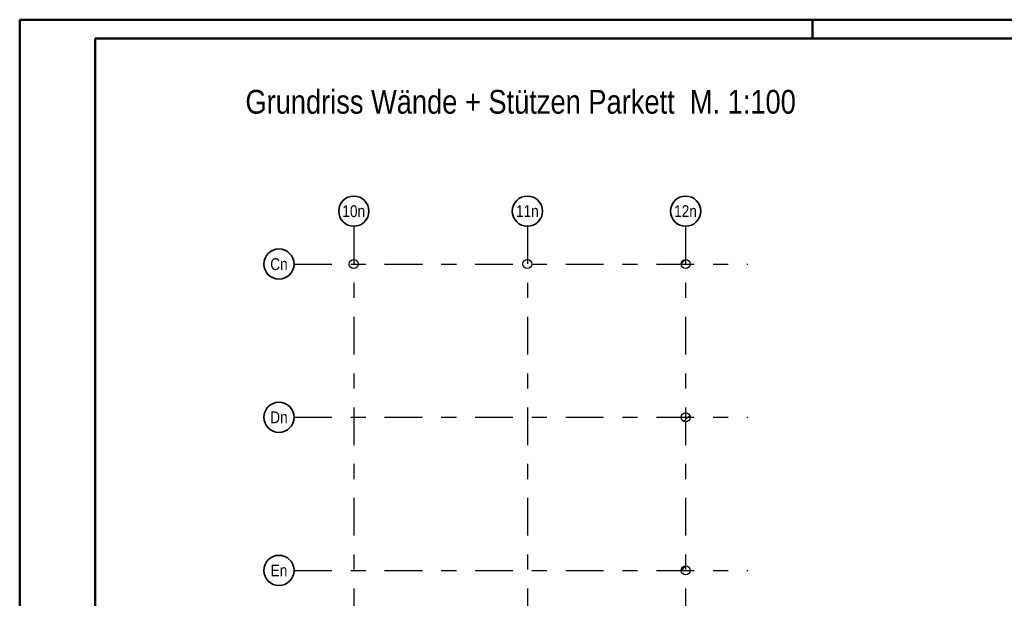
# Model space of a CAD drawing. Header units: millimetres. Extents: x -12.7 to 49.1, y -8.7 to 26.3.
# Tile 12 of 35: x 0 to 6.5, y 17.2 to 21. Entities that reach past the tile are written whole.
import ezdxf
from ezdxf.enums import TextEntityAlignment as Align

# ---------------------------------------------------------------- set-up
doc = ezdxf.new("R2010")
doc.units = ezdxf.units.MM
doc.linetypes.add('DASHDOTX2', pattern=[2, 1, -0.5, 0, -0.5])
doc.layers.add('Achsen', color=7, linetype='Continuous', lineweight=20)
doc.styles.add('Arial Narrow', font='ARIALN.TTF')
pattern_1 = [(45, (0, 0), (-0.08838835, 0.08838835), [0.0625, -0.025]), (45, (-0.0442, 0.0442), (-0.08838835, 0.08838835), [])]

msp = doc.modelspace()

# ---------------------------------------------------------------- hatches: boundary and pattern name
at = {"lineweight": 13}
h = msp.add_hatch(dxfattribs=at)
h.set_pattern_fill('bB', color=6, scale=0.01, angle=45, style=0, pattern_type=2)
h.set_pattern_definition(pattern_1)
h.paths.add_polyline_path([(2.2429, 19.4059), (2.2429, 19.4067), (2.2429, 19.4075), (2.2428, 19.4082), (2.2427, 19.409), (2.2427, 19.4098), (2.2425, 19.4105), (2.2424, 19.4113), (2.2423, 19.412), (2.2421, 19.4128), (2.2419, 19.4136), (2.2417, 19.4143), (2.2415, 19.415), (2.2412, 19.4158), (2.241, 19.4165), (2.2407, 19.4172), (2.2404, 19.4179), (2.2401, 19.4186), (2.2397, 19.4193), (2.2394, 19.42), (2.239, 19.4207), (2.2386, 19.4214), (2.2382, 19.422), (2.2378, 19.4227), (2.2374, 19.4233), (2.2369, 19.4239), (2.2364, 19.4245), (2.2359, 19.4251), (2.2354, 19.4257), (2.2349, 19.4263), (2.2344, 19.4269), (2.2338, 19.4274), (2.2333, 19.4279), (2.2327, 19.4284), (2.2321, 19.4289), (2.2315, 19.4294), (2.2309, 19.4299), (2.2303, 19.4304), (2.2297, 19.4308), (2.229, 19.4312), (2.2283, 19.4316), (2.2277, 19.432), (2.227, 19.4324), (2.2263, 19.4327), (2.2256, 19.4331), (2.2249, 19.4334), (2.2242, 19.4337), (2.2235, 19.434), (2.2228, 19.4342), (2.222, 19.4345), (2.2213, 19.4347), (2.2205, 19.4349), (2.2198, 19.4351), (2.219, 19.4353), (2.2183, 19.4354), (2.2175, 19.4356), (2.2168, 19.4357), (2.216, 19.4358), (2.2152, 19.4358), (2.2144, 19.4359), (2.2137, 19.4359), (2.2129, 19.4359), (2.2121, 19.4359), (2.2114, 19.4359), (2.2106, 19.4358), (2.2098, 19.4358), (2.2091, 19.4357), (2.2083, 19.4356), (2.2075, 19.4354), (2.2068, 19.4353), (2.206, 19.4351), (2.2053, 19.4349), (2.2045, 19.4347), (2.2038, 19.4345), (2.203, 19.4342), (2.2023, 19.434), (2.2016, 19.4337), (2.2009, 19.4334), (2.2002, 19.4331), (2.1995, 19.4327), (2.1988, 19.4324), (2.1981, 19.432), (2.1975, 19.4316), (2.1968, 19.4312), (2.1962, 19.4308), (2.1955, 19.4304), (2.1949, 19.4299), (2.1943, 19.4294), (2.1937, 19.4289), (2.1931, 19.4284), (2.1925, 19.4279), (2.192, 19.4274), (2.1914, 19.4269), (2.1909, 19.4263), (2.1904, 19.4257), (2.1899, 19.4251), (2.1894, 19.4245), (2.1889, 19.4239), (2.1885, 19.4233), (2.188, 19.4227), (2.1876, 19.422), (2.1872, 19.4214), (2.1868, 19.4207), (2.1864, 19.42), (2.1861, 19.4193), (2.1857, 19.4186), (2.1854, 19.4179), (2.1851, 19.4172), (2.1848, 19.4165), (2.1846, 19.4158), (2.1843, 19.415), (2.1841, 19.4143), (2.1839, 19.4136), (2.1837, 19.4128), (2.1835, 19.412), (2.1834, 19.4113), (2.1833, 19.4105), (2.1832, 19.4098), (2.1831, 19.409), (2.183, 19.4082), (2.1829, 19.4075), (2.1829, 19.4067), (2.1829, 19.4059), (2.1829, 19.4051), (2.1829, 19.4044), (2.183, 19.4036), (2.1831, 19.4028), (2.1832, 19.4021), (2.1833, 19.4013), (2.1834, 19.4005), (2.1835, 19.3998), (2.1837, 19.399), (2.1839, 19.3983), (2.1841, 19.3975), (2.1843, 19.3968), (2.1846, 19.3961), (2.1848, 19.3953), (2.1851, 19.3946), (2.1854, 19.3939), (2.1857, 19.3932), (2.1861, 19.3925), (2.1864, 19.3918), (2.1868, 19.3911), (2.1872, 19.3905), (2.1876, 19.3898), (2.188, 19.3892), (2.1885, 19.3885), (2.1889, 19.3879), (2.1894, 19.3873), (2.1899, 19.3867), (2.1904, 19.3861), (2.1909, 19.3855), (2.1914, 19.385), (2.192, 19.3844), (2.1925, 19.3839), (2.1931, 19.3834), (2.1937, 19.3829), (2.1943, 19.3824), (2.1949, 19.3819), (2.1955, 19.3815), (2.1962, 19.381), (2.1968, 19.3806), (2.1975, 19.3802), (2.1981, 19.3798), (2.1988, 19.3794), (2.1995, 19.3791), (2.2002, 19.3787), (2.2009, 19.3784), (2.2016, 19.3781), (2.2023, 19.3778), (2.203, 19.3776), (2.2038, 19.3773), (2.2045, 19.3771), (2.2053, 19.3769), (2.206, 19.3767), (2.2068, 19.3765), (2.2075, 19.3764), (2.2083, 19.3763), (2.2091, 19.3762), (2.2098, 19.3761), (2.2106, 19.376), (2.2114, 19.376), (2.2121, 19.3759), (2.2129, 19.3759), (2.2137, 19.3759), (2.2144, 19.376), (2.2152, 19.376), (2.216, 19.3761), (2.2168, 19.3762), (2.2175, 19.3763), (2.2183, 19.3764), (2.219, 19.3765), (2.2198, 19.3767), (2.2205, 19.3769), (2.2213, 19.3771), (2.222, 19.3773), (2.2228, 19.3776), (2.2235, 19.3778), (2.2242, 19.3781), (2.2249, 19.3784), (2.2256, 19.3787), (2.2263, 19.3791), (2.227, 19.3794), (2.2277, 19.3798), (2.2283, 19.3802), (2.229, 19.3806), (2.2297, 19.381), (2.2303, 19.3815), (2.2309, 19.3819), (2.2315, 19.3824), (2.2321, 19.3829), (2.2327, 19.3834), (2.2333, 19.3839), (2.2338, 19.3844), (2.2344, 19.385), (2.2349, 19.3855), (2.2354, 19.3861), (2.2359, 19.3867), (2.2364, 19.3873), (2.2369, 19.3879), (2.2374, 19.3885), (2.2378, 19.3892), (2.2382, 19.3898), (2.2386, 19.3905), (2.239, 19.3911), (2.2394, 19.3918), (2.2397, 19.3925), (2.2401, 19.3932), (2.2404, 19.3939), (2.2407, 19.3946), (2.241, 19.3953), (2.2412, 19.3961), (2.2415, 19.3968), (2.2417, 19.3975), (2.2419, 19.3983), (2.2421, 19.399), (2.2423, 19.3998), (2.2424, 19.4005), (2.2425, 19.4013), (2.2427, 19.4021), (2.2427, 19.4028), (2.2428, 19.4036), (2.2429, 19.4044), (2.2429, 19.4051)])
h = msp.add_hatch(dxfattribs=at)
h.set_pattern_fill('bB', color=6, scale=0.01, angle=45, style=0, pattern_type=2)
h.set_pattern_definition(pattern_1)
h.paths.add_polyline_path([(3.3929, 19.4059), (3.3929, 19.4067), (3.3929, 19.4075), (3.3928, 19.4082), (3.3927, 19.409), (3.3927, 19.4098), (3.3925, 19.4105), (3.3924, 19.4113), (3.3923, 19.412), (3.3921, 19.4128), (3.3919, 19.4136), (3.3917, 19.4143), (3.3915, 19.415), (3.3912, 19.4158), (3.391, 19.4165), (3.3907, 19.4172), (3.3904, 19.4179), (3.3901, 19.4186), (3.3897, 19.4193), (3.3894, 19.42), (3.389, 19.4207), (3.3886, 19.4214), (3.3882, 19.422), (3.3878, 19.4227), (3.3874, 19.4233), (3.3869, 19.4239), (3.3864, 19.4245), (3.3859, 19.4251), (3.3854, 19.4257), (3.3849, 19.4263), (3.3844, 19.4269), (3.3838, 19.4274), (3.3833, 19.4279), (3.3827, 19.4284), (3.3821, 19.4289), (3.3815, 19.4294), (3.3809, 19.4299), (3.3803, 19.4304), (3.3797, 19.4308), (3.379, 19.4312), (3.3783, 19.4316), (3.3777, 19.432), (3.377, 19.4324), (3.3763, 19.4327), (3.3756, 19.4331), (3.3749, 19.4334), (3.3742, 19.4337), (3.3735, 19.434), (3.3728, 19.4342), (3.372, 19.4345), (3.3713, 19.4347), (3.3705, 19.4349), (3.3698, 19.4351), (3.369, 19.4353), (3.3683, 19.4354), (3.3675, 19.4356), (3.3668, 19.4357), (3.366, 19.4358), (3.3652, 19.4358), (3.3645, 19.4359), (3.3637, 19.4359), (3.3629, 19.4359), (3.3621, 19.4359), (3.3614, 19.4359), (3.3606, 19.4358), (3.3598, 19.4358), (3.3591, 19.4357), (3.3583, 19.4356), (3.3575, 19.4354), (3.3568, 19.4353), (3.356, 19.4351), (3.3553, 19.4349), (3.3545, 19.4347), (3.3538, 19.4345), (3.353, 19.4342), (3.3523, 19.434), (3.3516, 19.4337), (3.3509, 19.4334), (3.3502, 19.4331), (3.3495, 19.4327), (3.3488, 19.4324), (3.3481, 19.432), (3.3475, 19.4316), (3.3468, 19.4312), (3.3462, 19.4308), (3.3455, 19.4304), (3.3449, 19.4299), (3.3443, 19.4294), (3.3437, 19.4289), (3.3431, 19.4284), (3.3425, 19.4279), (3.342, 19.4274), (3.3414, 19.4269), (3.3409, 19.4263), (3.3404, 19.4257), (3.3399, 19.4251), (3.3394, 19.4245), (3.3389, 19.4239), (3.3385, 19.4233), (3.338, 19.4227), (3.3376, 19.422), (3.3372, 19.4214), (3.3368, 19.4207), (3.3364, 19.42), (3.3361, 19.4193), (3.3357, 19.4186), (3.3354, 19.4179), (3.3351, 19.4172), (3.3348, 19.4165), (3.3346, 19.4158), (3.3343, 19.415), (3.3341, 19.4143), (3.3339, 19.4136), (3.3337, 19.4128), (3.3335, 19.412), (3.3334, 19.4113), (3.3333, 19.4105), (3.3332, 19.4098), (3.3331, 19.409), (3.333, 19.4082), (3.3329, 19.4075), (3.3329, 19.4067), (3.3329, 19.4059), (3.3329, 19.4051), (3.3329, 19.4044), (3.333, 19.4036), (3.3331, 19.4028), (3.3332, 19.4021), (3.3333, 19.4013), (3.3334, 19.4005), (3.3335, 19.3998), (3.3337, 19.399), (3.3339, 19.3983), (3.3341, 19.3975), (3.3343, 19.3968), (3.3346, 19.3961), (3.3348, 19.3953), (3.3351, 19.3946), (3.3354, 19.3939), (3.3357, 19.3932), (3.3361, 19.3925), (3.3364, 19.3918), (3.3368, 19.3911), (3.3372, 19.3905), (3.3376, 19.3898), (3.338, 19.3892), (3.3385, 19.3885), (3.3389, 19.3879), (3.3394, 19.3873), (3.3399, 19.3867), (3.3404, 19.3861), (3.3409, 19.3855), (3.3414, 19.385), (3.342, 19.3844), (3.3425, 19.3839), (3.3431, 19.3834), (3.3437, 19.3829), (3.3443, 19.3824), (3.3449, 19.3819), (3.3455, 19.3815), (3.3462, 19.381), (3.3468, 19.3806), (3.3475, 19.3802), (3.3481, 19.3798), (3.3488, 19.3794), (3.3495, 19.3791), (3.3502, 19.3787), (3.3509, 19.3784), (3.3516, 19.3781), (3.3523, 19.3778), (3.353, 19.3776), (3.3538, 19.3773), (3.3545, 19.3771), (3.3553, 19.3769), (3.356, 19.3767), (3.3568, 19.3765), (3.3575, 19.3764), (3.3583, 19.3763), (3.3591, 19.3762), (3.3598, 19.3761), (3.3606, 19.376), (3.3614, 19.376), (3.3621, 19.3759), (3.3629, 19.3759), (3.3637, 19.3759), (3.3645, 19.376), (3.3652, 19.376), (3.366, 19.3761), (3.3668, 19.3762), (3.3675, 19.3763), (3.3683, 19.3764), (3.369, 19.3765), (3.3698, 19.3767), (3.3705, 19.3769), (3.3713, 19.3771), (3.372, 19.3773), (3.3728, 19.3776), (3.3735, 19.3778), (3.3742, 19.3781), (3.3749, 19.3784), (3.3756, 19.3787), (3.3763, 19.3791), (3.377, 19.3794), (3.3777, 19.3798), (3.3783, 19.3802), (3.379, 19.3806), (3.3797, 19.381), (3.3803, 19.3815), (3.3809, 19.3819), (3.3815, 19.3824), (3.3821, 19.3829), (3.3827, 19.3834), (3.3833, 19.3839), (3.3838, 19.3844), (3.3844, 19.385), (3.3849, 19.3855), (3.3854, 19.3861), (3.3859, 19.3867), (3.3864, 19.3873), (3.3869, 19.3879), (3.3874, 19.3885), (3.3878, 19.3892), (3.3882, 19.3898), (3.3886, 19.3905), (3.389, 19.3911), (3.3894, 19.3918), (3.3897, 19.3925), (3.3901, 19.3932), (3.3904, 19.3939), (3.3907, 19.3946), (3.391, 19.3953), (3.3912, 19.3961), (3.3915, 19.3968), (3.3917, 19.3975), (3.3919, 19.3983), (3.3921, 19.399), (3.3923, 19.3998), (3.3924, 19.4005), (3.3925, 19.4013), (3.3927, 19.4021), (3.3927, 19.4028), (3.3928, 19.4036), (3.3929, 19.4044), (3.3929, 19.4051)])
h = msp.add_hatch(dxfattribs=at)
h.set_pattern_fill('bB', color=6, scale=0.01, angle=45, style=0, pattern_type=2)
h.set_pattern_definition(pattern_1)
h.paths.add_polyline_path([(4.4404, 19.4059), (4.4404, 19.4067), (4.4404, 19.4075), (4.4403, 19.4082), (4.4402, 19.409), (4.4401, 19.4098), (4.44, 19.4105), (4.4399, 19.4113), (4.4398, 19.412), (4.4396, 19.4128), (4.4394, 19.4136), (4.4392, 19.4143), (4.439, 19.415), (4.4387, 19.4158), (4.4385, 19.4165), (4.4382, 19.4172), (4.4379, 19.4179), (4.4376, 19.4186), (4.4372, 19.4193), (4.4369, 19.42), (4.4365, 19.4207), (4.4361, 19.4214), (4.4357, 19.422), (4.4353, 19.4227), (4.4348, 19.4233), (4.4344, 19.4239), (4.4339, 19.4245), (4.4334, 19.4251), (4.4329, 19.4257), (4.4324, 19.4263), (4.4319, 19.4269), (4.4313, 19.4274), (4.4308, 19.4279), (4.4302, 19.4284), (4.4296, 19.4289), (4.429, 19.4294), (4.4284, 19.4299), (4.4278, 19.4304), (4.4271, 19.4308), (4.4265, 19.4312), (4.4258, 19.4316), (4.4252, 19.432), (4.4245, 19.4324), (4.4238, 19.4327), (4.4231, 19.4331), (4.4224, 19.4334), (4.4217, 19.4337), (4.421, 19.434), (4.4203, 19.4342), (4.4195, 19.4345), (4.4188, 19.4347), (4.418, 19.4349), (4.4173, 19.4351), (4.4165, 19.4353), (4.4158, 19.4354), (4.415, 19.4356), (4.4142, 19.4357), (4.4135, 19.4358), (4.4127, 19.4358), (4.4119, 19.4359), (4.4112, 19.4359), (4.4104, 19.4359), (4.4096, 19.4359), (4.4089, 19.4359), (4.4081, 19.4358), (4.4073, 19.4358), (4.4065, 19.4357), (4.4058, 19.4356), (4.405, 19.4354), (4.4043, 19.4353), (4.4035, 19.4351), (4.4028, 19.4349), (4.402, 19.4347), (4.4013, 19.4345), (4.4005, 19.4342), (4.3998, 19.434), (4.3991, 19.4337), (4.3984, 19.4334), (4.3977, 19.4331), (4.397, 19.4327), (4.3963, 19.4324), (4.3956, 19.432), (4.395, 19.4316), (4.3943, 19.4312), (4.3936, 19.4308), (4.393, 19.4304), (4.3924, 19.4299), (4.3918, 19.4294), (4.3912, 19.4289), (4.3906, 19.4284), (4.39, 19.4279), (4.3895, 19.4274), (4.3889, 19.4269), (4.3884, 19.4263), (4.3879, 19.4257), (4.3874, 19.4251), (4.3869, 19.4245), (4.3864, 19.4239), (4.3859, 19.4233), (4.3855, 19.4227), (4.3851, 19.422), (4.3847, 19.4214), (4.3843, 19.4207), (4.3839, 19.42), (4.3836, 19.4193), (4.3832, 19.4186), (4.3829, 19.4179), (4.3826, 19.4172), (4.3823, 19.4165), (4.3821, 19.4158), (4.3818, 19.415), (4.3816, 19.4143), (4.3814, 19.4136), (4.3812, 19.4128), (4.381, 19.412), (4.3809, 19.4113), (4.3808, 19.4105), (4.3806, 19.4098), (4.3806, 19.409), (4.3805, 19.4082), (4.3804, 19.4075), (4.3804, 19.4067), (4.3804, 19.4059), (4.3804, 19.4051), (4.3804, 19.4044), (4.3805, 19.4036), (4.3806, 19.4028), (4.3806, 19.4021), (4.3808, 19.4013), (4.3809, 19.4005), (4.381, 19.3998), (4.3812, 19.399), (4.3814, 19.3983), (4.3816, 19.3975), (4.3818, 19.3968), (4.3821, 19.3961), (4.3823, 19.3953), (4.3826, 19.3946), (4.3829, 19.3939), (4.3832, 19.3932), (4.3836, 19.3925), (4.3839, 19.3918), (4.3843, 19.3911), (4.3847, 19.3905), (4.3851, 19.3898), (4.3855, 19.3892), (4.3859, 19.3885), (4.3864, 19.3879), (4.3869, 19.3873), (4.3874, 19.3867), (4.3879, 19.3861), (4.3884, 19.3855), (4.3889, 19.385), (4.3895, 19.3844), (4.39, 19.3839), (4.3906, 19.3834), (4.3912, 19.3829), (4.3918, 19.3824), (4.3924, 19.3819), (4.393, 19.3815), (4.3936, 19.381), (4.3943, 19.3806), (4.395, 19.3802), (4.3956, 19.3798), (4.3963, 19.3794), (4.397, 19.3791), (4.3977, 19.3787), (4.3984, 19.3784), (4.3991, 19.3781), (4.3998, 19.3778), (4.4005, 19.3776), (4.4013, 19.3773), (4.402, 19.3771), (4.4028, 19.3769), (4.4035, 19.3767), (4.4043, 19.3765), (4.405, 19.3764), (4.4058, 19.3763), (4.4065, 19.3762), (4.4073, 19.3761), (4.4081, 19.376), (4.4089, 19.376), (4.4096, 19.3759), (4.4104, 19.3759), (4.4112, 19.3759), (4.4119, 19.376), (4.4127, 19.376), (4.4135, 19.3761), (4.4142, 19.3762), (4.415, 19.3763), (4.4158, 19.3764), (4.4165, 19.3765), (4.4173, 19.3767), (4.418, 19.3769), (4.4188, 19.3771), (4.4195, 19.3773), (4.4203, 19.3776), (4.421, 19.3778), (4.4217, 19.3781), (4.4224, 19.3784), (4.4231, 19.3787), (4.4238, 19.3791), (4.4245, 19.3794), (4.4252, 19.3798), (4.4258, 19.3802), (4.4265, 19.3806), (4.4271, 19.381), (4.4278, 19.3815), (4.4284, 19.3819), (4.429, 19.3824), (4.4296, 19.3829), (4.4302, 19.3834), (4.4308, 19.3839), (4.4313, 19.3844), (4.4319, 19.385), (4.4324, 19.3855), (4.4329, 19.3861), (4.4334, 19.3867), (4.4339, 19.3873), (4.4344, 19.3879), (4.4348, 19.3885), (4.4353, 19.3892), (4.4357, 19.3898), (4.4361, 19.3905), (4.4365, 19.3911), (4.4369, 19.3918), (4.4372, 19.3925), (4.4376, 19.3932), (4.4379, 19.3939), (4.4382, 19.3946), (4.4385, 19.3953), (4.4387, 19.3961), (4.439, 19.3968), (4.4392, 19.3975), (4.4394, 19.3983), (4.4396, 19.399), (4.4398, 19.3998), (4.4399, 19.4005), (4.44, 19.4013), (4.4401, 19.4021), (4.4402, 19.4028), (4.4403, 19.4036), (4.4404, 19.4044), (4.4404, 19.4051)])
h = msp.add_hatch(dxfattribs=at)
h.set_pattern_fill('bB', color=6, scale=0.01, angle=45, style=0, pattern_type=2)
h.set_pattern_definition(pattern_1)
h.paths.add_polyline_path([(4.4405, 18.3909), (4.4405, 18.3917), (4.4405, 18.3925), (4.4404, 18.3932), (4.4403, 18.394), (4.4402, 18.3948), (4.4401, 18.3955), (4.44, 18.3963), (4.4399, 18.397), (4.4397, 18.3978), (4.4395, 18.3986), (4.4393, 18.3993), (4.4391, 18.4), (4.4388, 18.4008), (4.4386, 18.4015), (4.4383, 18.4022), (4.438, 18.4029), (4.4377, 18.4036), (4.4373, 18.4043), (4.437, 18.405), (4.4366, 18.4057), (4.4362, 18.4064), (4.4358, 18.407), (4.4354, 18.4077), (4.4349, 18.4083), (4.4345, 18.4089), (4.434, 18.4095), (4.4335, 18.4101), (4.433, 18.4107), (4.4325, 18.4113), (4.432, 18.4118), (4.4314, 18.4124), (4.4309, 18.4129), (4.4303, 18.4134), (4.4297, 18.4139), (4.4291, 18.4144), (4.4285, 18.4149), (4.4279, 18.4154), (4.4272, 18.4158), (4.4266, 18.4162), (4.4259, 18.4166), (4.4253, 18.417), (4.4246, 18.4174), (4.4239, 18.4177), (4.4232, 18.4181), (4.4225, 18.4184), (4.4218, 18.4187), (4.4211, 18.419), (4.4204, 18.4192), (4.4196, 18.4195), (4.4189, 18.4197), (4.4181, 18.4199), (4.4174, 18.4201), (4.4166, 18.4203), (4.4159, 18.4204), (4.4151, 18.4206), (4.4143, 18.4207), (4.4136, 18.4208), (4.4128, 18.4208), (4.412, 18.4209), (4.4113, 18.4209), (4.4105, 18.4209), (4.4097, 18.4209), (4.409, 18.4209), (4.4082, 18.4208), (4.4074, 18.4208), (4.4066, 18.4207), (4.4059, 18.4206), (4.4051, 18.4204), (4.4044, 18.4203), (4.4036, 18.4201), (4.4029, 18.4199), (4.4021, 18.4197), (4.4014, 18.4195), (4.4006, 18.4192), (4.3999, 18.419), (4.3992, 18.4187), (4.3985, 18.4184), (4.3978, 18.4181), (4.3971, 18.4177), (4.3964, 18.4174), (4.3957, 18.417), (4.3951, 18.4166), (4.3944, 18.4162), (4.3937, 18.4158), (4.3931, 18.4154), (4.3925, 18.4149), (4.3919, 18.4144), (4.3913, 18.4139), (4.3907, 18.4134), (4.3901, 18.4129), (4.3896, 18.4124), (4.389, 18.4118), (4.3885, 18.4113), (4.388, 18.4107), (4.3875, 18.4101), (4.387, 18.4095), (4.3865, 18.4089), (4.386, 18.4083), (4.3856, 18.4077), (4.3852, 18.407), (4.3848, 18.4064), (4.3844, 18.4057), (4.384, 18.405), (4.3837, 18.4043), (4.3833, 18.4036), (4.383, 18.4029), (4.3827, 18.4022), (4.3824, 18.4015), (4.3822, 18.4008), (4.3819, 18.4), (4.3817, 18.3993), (4.3815, 18.3986), (4.3813, 18.3978), (4.3811, 18.397), (4.381, 18.3963), (4.3809, 18.3955), (4.3807, 18.3948), (4.3807, 18.394), (4.3806, 18.3932), (4.3805, 18.3925), (4.3805, 18.3917), (4.3805, 18.3909), (4.3805, 18.3901), (4.3805, 18.3894), (4.3806, 18.3886), (4.3807, 18.3878), (4.3807, 18.3871), (4.3809, 18.3863), (4.381, 18.3855), (4.3811, 18.3848), (4.3813, 18.384), (4.3815, 18.3833), (4.3817, 18.3825), (4.3819, 18.3818), (4.3822, 18.3811), (4.3824, 18.3803), (4.3827, 18.3796), (4.383, 18.3789), (4.3833, 18.3782), (4.3837, 18.3775), (4.384, 18.3768), (4.3844, 18.3761), (4.3848, 18.3755), (4.3852, 18.3748), (4.3856, 18.3742), (4.386, 18.3735), (4.3865, 18.3729), (4.387, 18.3723), (4.3875, 18.3717), (4.388, 18.3711), (4.3885, 18.3705), (4.389, 18.37), (4.3896, 18.3694), (4.3901, 18.3689), (4.3907, 18.3684), (4.3913, 18.3679), (4.3919, 18.3674), (4.3925, 18.3669), (4.3931, 18.3665), (4.3937, 18.366), (4.3944, 18.3656), (4.3951, 18.3652), (4.3957, 18.3648), (4.3964, 18.3644), (4.3971, 18.3641), (4.3978, 18.3637), (4.3985, 18.3634), (4.3992, 18.3631), (4.3999, 18.3628), (4.4006, 18.3626), (4.4014, 18.3623), (4.4021, 18.3621), (4.4029, 18.3619), (4.4036, 18.3617), (4.4044, 18.3615), (4.4051, 18.3614), (4.4059, 18.3613), (4.4066, 18.3612), (4.4074, 18.3611), (4.4082, 18.361), (4.409, 18.361), (4.4097, 18.3609), (4.4105, 18.3609), (4.4113, 18.3609), (4.412, 18.361), (4.4128, 18.361), (4.4136, 18.3611), (4.4143, 18.3612), (4.4151, 18.3613), (4.4159, 18.3614), (4.4166, 18.3615), (4.4174, 18.3617), (4.4181, 18.3619), (4.4189, 18.3621), (4.4196, 18.3623), (4.4204, 18.3626), (4.4211, 18.3628), (4.4218, 18.3631), (4.4225, 18.3634), (4.4232, 18.3637), (4.4239, 18.3641), (4.4246, 18.3644), (4.4253, 18.3648), (4.4259, 18.3652), (4.4266, 18.3656), (4.4272, 18.366), (4.4279, 18.3665), (4.4285, 18.3669), (4.4291, 18.3674), (4.4297, 18.3679), (4.4303, 18.3684), (4.4309, 18.3689), (4.4314, 18.3694), (4.432, 18.37), (4.4325, 18.3705), (4.433, 18.3711), (4.4335, 18.3717), (4.434, 18.3723), (4.4345, 18.3729), (4.4349, 18.3735), (4.4354, 18.3742), (4.4358, 18.3748), (4.4362, 18.3755), (4.4366, 18.3761), (4.437, 18.3768), (4.4373, 18.3775), (4.4377, 18.3782), (4.438, 18.3789), (4.4383, 18.3796), (4.4386, 18.3803), (4.4388, 18.3811), (4.4391, 18.3818), (4.4393, 18.3825), (4.4395, 18.3833), (4.4397, 18.384), (4.4399, 18.3848), (4.44, 18.3855), (4.4401, 18.3863), (4.4402, 18.3871), (4.4403, 18.3878), (4.4404, 18.3886), (4.4405, 18.3894), (4.4405, 18.3901)])
h = msp.add_hatch(dxfattribs=at)
h.set_pattern_fill('bB', color=6, scale=0.01, angle=45, style=0, pattern_type=2)
h.set_pattern_definition(pattern_1)
h.paths.add_polyline_path([(4.4405, 17.3759), (4.4405, 17.3767), (4.4405, 17.3775), (4.4404, 17.3782), (4.4403, 17.379), (4.4402, 17.3798), (4.4401, 17.3805), (4.44, 17.3813), (4.4399, 17.382), (4.4397, 17.3828), (4.4395, 17.3835), (4.4393, 17.3843), (4.4391, 17.385), (4.4388, 17.3858), (4.4386, 17.3865), (4.4383, 17.3872), (4.438, 17.3879), (4.4377, 17.3886), (4.4373, 17.3893), (4.437, 17.39), (4.4366, 17.3907), (4.4362, 17.3914), (4.4358, 17.392), (4.4354, 17.3927), (4.4349, 17.3933), (4.4345, 17.3939), (4.434, 17.3945), (4.4335, 17.3951), (4.433, 17.3957), (4.4325, 17.3963), (4.432, 17.3968), (4.4314, 17.3974), (4.4309, 17.3979), (4.4303, 17.3984), (4.4297, 17.3989), (4.4291, 17.3994), (4.4285, 17.3999), (4.4279, 17.4004), (4.4272, 17.4008), (4.4266, 17.4012), (4.4259, 17.4016), (4.4253, 17.402), (4.4246, 17.4024), (4.4239, 17.4027), (4.4232, 17.4031), (4.4225, 17.4034), (4.4218, 17.4037), (4.4211, 17.404), (4.4204, 17.4042), (4.4196, 17.4045), (4.4189, 17.4047), (4.4181, 17.4049), (4.4174, 17.4051), (4.4166, 17.4053), (4.4159, 17.4054), (4.4151, 17.4056), (4.4143, 17.4057), (4.4136, 17.4058), (4.4128, 17.4058), (4.412, 17.4059), (4.4113, 17.4059), (4.4105, 17.4059), (4.4097, 17.4059), (4.409, 17.4059), (4.4082, 17.4058), (4.4074, 17.4058), (4.4066, 17.4057), (4.4059, 17.4056), (4.4051, 17.4054), (4.4044, 17.4053), (4.4036, 17.4051), (4.4029, 17.4049), (4.4021, 17.4047), (4.4014, 17.4045), (4.4006, 17.4042), (4.3999, 17.404), (4.3992, 17.4037), (4.3985, 17.4034), (4.3978, 17.4031), (4.3971, 17.4027), (4.3964, 17.4024), (4.3957, 17.402), (4.3951, 17.4016), (4.3944, 17.4012), (4.3937, 17.4008), (4.3931, 17.4004), (4.3925, 17.3999), (4.3919, 17.3994), (4.3913, 17.3989), (4.3907, 17.3984), (4.3901, 17.3979), (4.3896, 17.3974), (4.389, 17.3968), (4.3885, 17.3963), (4.388, 17.3957), (4.3875, 17.3951), (4.387, 17.3945), (4.3865, 17.3939), (4.386, 17.3933), (4.3856, 17.3927), (4.3852, 17.392), (4.3848, 17.3914), (4.3844, 17.3907), (4.384, 17.39), (4.3837, 17.3893), (4.3833, 17.3886), (4.383, 17.3879), (4.3827, 17.3872), (4.3824, 17.3865), (4.3822, 17.3858), (4.3819, 17.385), (4.3817, 17.3843), (4.3815, 17.3835), (4.3813, 17.3828), (4.3811, 17.382), (4.381, 17.3813), (4.3809, 17.3805), (4.3807, 17.3798), (4.3807, 17.379), (4.3806, 17.3782), (4.3805, 17.3775), (4.3805, 17.3767), (4.3805, 17.3759), (4.3805, 17.3751), (4.3805, 17.3744), (4.3806, 17.3736), (4.3807, 17.3728), (4.3807, 17.3721), (4.3809, 17.3713), (4.381, 17.3705), (4.3811, 17.3698), (4.3813, 17.369), (4.3815, 17.3683), (4.3817, 17.3675), (4.3819, 17.3668), (4.3822, 17.3661), (4.3824, 17.3653), (4.3827, 17.3646), (4.383, 17.3639), (4.3833, 17.3632), (4.3837, 17.3625), (4.384, 17.3618), (4.3844, 17.3611), (4.3848, 17.3605), (4.3852, 17.3598), (4.3856, 17.3592), (4.386, 17.3585), (4.3865, 17.3579), (4.387, 17.3573), (4.3875, 17.3567), (4.388, 17.3561), (4.3885, 17.3555), (4.389, 17.355), (4.3896, 17.3544), (4.3901, 17.3539), (4.3907, 17.3534), (4.3913, 17.3529), (4.3919, 17.3524), (4.3925, 17.3519), (4.3931, 17.3515), (4.3937, 17.351), (4.3944, 17.3506), (4.3951, 17.3502), (4.3957, 17.3498), (4.3964, 17.3494), (4.3971, 17.3491), (4.3978, 17.3487), (4.3985, 17.3484), (4.3992, 17.3481), (4.3999, 17.3478), (4.4006, 17.3476), (4.4014, 17.3473), (4.4021, 17.3471), (4.4029, 17.3469), (4.4036, 17.3467), (4.4044, 17.3465), (4.4051, 17.3464), (4.4059, 17.3463), (4.4066, 17.3462), (4.4074, 17.3461), (4.4082, 17.346), (4.409, 17.3459), (4.4097, 17.3459), (4.4105, 17.3459), (4.4113, 17.3459), (4.412, 17.3459), (4.4128, 17.346), (4.4136, 17.3461), (4.4143, 17.3462), (4.4151, 17.3463), (4.4159, 17.3464), (4.4166, 17.3465), (4.4174, 17.3467), (4.4181, 17.3469), (4.4189, 17.3471), (4.4196, 17.3473), (4.4204, 17.3476), (4.4211, 17.3478), (4.4218, 17.3481), (4.4225, 17.3484), (4.4232, 17.3487), (4.4239, 17.3491), (4.4246, 17.3494), (4.4253, 17.3498), (4.4259, 17.3502), (4.4266, 17.3506), (4.4272, 17.351), (4.4279, 17.3515), (4.4285, 17.3519), (4.4291, 17.3524), (4.4297, 17.3529), (4.4303, 17.3534), (4.4309, 17.3539), (4.4314, 17.3544), (4.432, 17.355), (4.4325, 17.3555), (4.433, 17.3561), (4.4335, 17.3567), (4.434, 17.3573), (4.4345, 17.3579), (4.4349, 17.3585), (4.4354, 17.3592), (4.4358, 17.3598), (4.4362, 17.3605), (4.4366, 17.3611), (4.437, 17.3618), (4.4373, 17.3625), (4.4377, 17.3632), (4.438, 17.3639), (4.4383, 17.3646), (4.4386, 17.3653), (4.4388, 17.3661), (4.4391, 17.3668), (4.4393, 17.3675), (4.4395, 17.3683), (4.4397, 17.369), (4.4399, 17.3698), (4.44, 17.3705), (4.4401, 17.3713), (4.4402, 17.3721), (4.4403, 17.3728), (4.4404, 17.3736), (4.4405, 17.3744), (4.4405, 17.3751)])

# ---------------------------------------------------------------- linework, layer by layer
at = {"color": 4, "linetype": 'Continuous', "lineweight": 50}
for p, q in [((43.75, 21.025), (0, 21.025)), ((0, 21.025), (0, 0)), ((5.25, 21.025), (5.25, 20.9)), ((43.625, 20.9), (0.5, 20.9)), ((0.5, 20.9), (0.5, 0.125))]:
    msp.add_line(p, q, dxfattribs=at)
at = {"color": 3, "linetype": 'Continuous', "lineweight": 25}
for centre in [(2.2129, 19.4059), (3.3629, 19.4059), (4.4104, 19.4059), (4.4105, 18.3909), (4.4105, 17.3759)]:
    msp.add_circle(centre, 0.03, dxfattribs=at)
at = {"layer": 'Achsen', "color": 3, "linetype": 'DASHDOTX2', "lineweight": 25, "ltscale": 0.25}
for p, q in [((2.2129, 19.6564), (2.2129, 14.9938)), ((3.3629, 19.6564), (3.3629, 14.9938)), ((4.4104, 19.6564), (4.4104, 14.9938)), ((1.8172, 19.4059), (4.8236, 19.4059)), ((1.8172, 18.3909), (4.8236, 18.3909)), ((1.8172, 17.3759), (4.8236, 17.3759))]:
    msp.add_line(p, q, dxfattribs=at)
at = {"layer": 'Achsen', "color": 2, "linetype": 'Continuous', "lineweight": 35}
for centre in [(2.2129, 19.7564), (3.3629, 19.7564), (4.4104, 19.7564), (1.7172, 19.4059), (1.7172, 18.3909), (1.7172, 17.3759)]:
    msp.add_circle(centre, 0.1, dxfattribs=at)

# ---------------------------------------------------------------- texts
at = {"color": 1, "lineweight": 70, "style": 'Arial Narrow'}
msp.add_text('Grundriss Wände + Stützen Parkett  M. 1:100', height=0.1575, dxfattribs=at).set_placement((1.4951, 20.4023))
at = {"layer": 'Achsen', "color": 3, "lineweight": 25, "style": 'Arial Narrow'}
for s, p in [('10n', (2.2125, 19.7564)), ('11n', (3.3625, 19.7564)), ('12n', (4.41, 19.7564)), ('Cn', (1.7172, 19.4057)), ('Dn', (1.7172, 18.3907)), ('En', (1.7172, 17.3757))]:
    msp.add_text(s, height=0.07875, dxfattribs=at).set_placement(p, align=Align.MIDDLE_CENTER)

doc.saveas('drawing.dxf')
